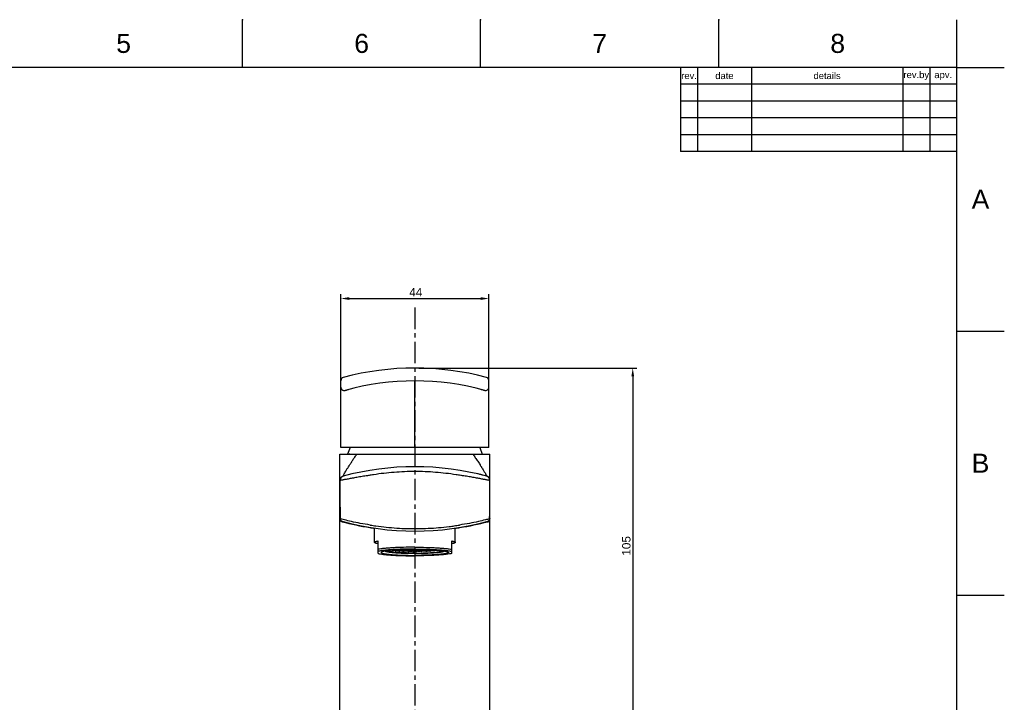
# Model space of a CAD drawing. Header units: millimetres. Extents: x 601 to 1195, y -13 to 407.
# Tile 6 of 6: x 903 to 1195, y 204 to 407. Entities that reach past the tile are written whole.
import ezdxf

# ---------------------------------------------------------------- set-up
doc = ezdxf.new("R2010")
doc.units = ezdxf.units.MM
doc.header["$LTSCALE"] = 0.1
doc.linetypes.add('CENTERX2', pattern=[101.6, 63.5, -12.7, 12.7, -12.7])
for name, color, linetype in [('CENTER', 1, 'CENTERX2'), ('DEF_LAYER_ASSEM_MEMBER', 7, 'Continuous'), ('DIM', 3, 'Continuous'), ('FORM', 7, 'Continuous'), ('TEXT', 2, 'Continuous')]:
    doc.layers.add(name, color=color, linetype=linetype)
doc.styles.get("Standard").update_dxf_attribs({"font": 'arial_0.ttf'})
doc.dimstyles.new('ISO-25', dxfattribs={"dimtxt": 2.5, "dimasz": 2.5, "dimexe": 1.25, "dimexo": 0.625, "dimtad": 1, "dimtxsty": 'Standard', "dimcen": 2.5, "dimadec": 0, "dimazin": 0, "dimtfac": 1, "dimtmove": 0, "dimatfit": 3, "dimfxl": 1, "dimarcsym": 0})

# ---------------------------------------------------------------- blocks, each defined once
blk = doc.blocks.new('*D3')
at = {"layer": 'Defpoints', "color": 0, "transparency": 16777216}
for p in [(1020.42, 303.32), (1042.22, 197.72), (1084.63, 197.72)]:
    blk.add_point(p, dxfattribs=at)
at = {"layer": 'DIM', "color": 0, "lineweight": -2, "transparency": 16777216}
for p, q in [((1021.04, 303.32), (1085.88, 303.32)), ((1084.63, 300.82), (1084.63, 200.22)), ((1042.84, 197.72), (1085.88, 197.72))]:
    blk.add_line(p, q, dxfattribs=at)
at = {"layer": 'DIM', "color": 0, "transparency": 16777216}
for points in [[(1084.22, 300.82), (1085.05, 300.82), (1084.63, 303.32)], [(1084.22, 200.22), (1085.05, 200.22), (1084.63, 197.72)]]:
    blk.add_solid(points, dxfattribs=at)
at = {"layer": 'DIM', "color": 0, "transparency": 16777216, "insert": (1082.73, 250.52), "char_height": 2.5, "attachment_point": 5, "rotation": 90}
blk.add_mtext('105', dxfattribs=at)
blk = doc.blocks.new('*D4')
at = {"layer": 'Defpoints', "color": 0, "transparency": 16777216}
for p in [(1041.92, 323.95), (997.92, 297.15), (1041.92, 297.65)]:
    blk.add_point(p, dxfattribs=at)
at = {"layer": 'DIM', "color": 0, "lineweight": -2, "transparency": 16777216}
for p, q in [((997.92, 297.77), (997.92, 325.2)), ((1041.92, 298.28), (1041.92, 325.2)), ((1000.42, 323.95), (1039.42, 323.95))]:
    blk.add_line(p, q, dxfattribs=at)
at = {"layer": 'DIM', "color": 0, "transparency": 16777216}
for points in [[(1000.42, 324.36), (1000.42, 323.53), (997.92, 323.95)], [(1039.42, 324.36), (1039.42, 323.53), (1041.92, 323.95)]]:
    blk.add_solid(points, dxfattribs=at)
at = {"layer": 'DIM', "color": 0, "transparency": 16777216, "insert": (1020.18, 325.82), "char_height": 2.5, "attachment_point": 5}
blk.add_mtext('44', dxfattribs=at)

msp = doc.modelspace()

# ---------------------------------------------------------------- linework, layer by layer
for p, q in [((968.746, 392.586), (968.746, 406.728)), ((1039.453, 392.586), (1039.453, 406.728)), ((1110.16, 392.586), (1110.16, 406.728)), ((1180.867, 392.586), (1180.867, 406.728)), ((1180.867, 392.586), (615.21, 392.586)), ((1180.867, 0.869), (1180.867, 392.586)), ((1180.867, 392.586), (1195.008, 392.586)), ((1180.867, 314.243), (1195.008, 314.243)), ((1180.867, 235.899), (1195.008, 235.899))]:
    msp.add_line(p, q)
at = {"color": 7, "linetype": 'Continuous'}
for p, q in [((997.918, 279.724), (997.918, 299.561)), ((1019.919, 299.38), (1019.919, 299.478)), ((1019.919, 292.478), (1019.919, 299.38)), ((1041.918, 279.724), (1041.918, 299.561)), ((999.183, 296.683), (999.388, 296.739)), ((999.388, 296.739), (999.596, 296.795)), ((999.596, 296.795), (999.803, 296.85)), ((999.803, 296.85), (1000.009, 296.905)), ((1000.009, 296.905), (1000.217, 296.959)), ((1000.217, 296.959), (1000.416, 297.011)), ((1039.42, 297.011), (1039.635, 296.955)), ((1039.635, 296.955), (1039.85, 296.899)), ((1039.85, 296.899), (1040.062, 296.843)), ((1040.062, 296.843), (1040.27, 296.787)), ((1040.27, 296.787), (1040.483, 296.73)), ((1040.483, 296.73), (1040.654, 296.683)), ((1041.918, 298.093), (1041.918, 298.159)), ((1041.918, 296.958), (1041.918, 297.773)), ((1041.918, 297.651), (1041.918, 297.65)), ((1041.918, 295.646), (1041.918, 296.779)), ((1041.918, 294.349), (1041.918, 294.714)), ((1041.918, 293.955), (1041.918, 294.155)), ((1041.918, 292.568), (1041.918, 293.529)), ((1041.918, 292.345), (1041.918, 292.568)), ((1019.919, 279.724), (1019.919, 292.478)), ((1041.918, 279.724), (997.918, 279.724)), ((1000.657, 279.724), (999.918, 277.724)), ((1039.179, 279.724), (1039.918, 277.724)), ((997.618, 197.724), (997.618, 277.724)), ((997.618, 277.724), (1042.217, 277.724)), ((1019.919, 277.724), (1019.919, 274.024)), ((1042.218, 197.724), (1042.218, 277.724)), ((998.522, 271.198), (998.582, 271.216)), ((998.577, 271.215), (998.582, 271.216)), ((1038.968, 271.794), (1038.667, 271.864)), ((1039.241, 271.729), (1038.968, 271.794)), ((1039.489, 271.669), (1039.241, 271.729)), ((1039.715, 271.613), (1039.489, 271.669)), ((1040.013, 271.539), (1039.715, 271.613)), ((1040.411, 271.438), (1040.013, 271.539)), ((1040.754, 271.35), (1040.411, 271.438)), ((1040.99, 271.288), (1040.754, 271.35)), ((1041.181, 271.236), (1040.99, 271.288)), ((1041.255, 271.216), (1041.181, 271.236)), ((1041.255, 271.216), (1041.255, 271.216)), ((1041.944, 270.759), (1041.745, 270.962)), ((1042.218, 269.961), (1042.218, 269.96)), ((998.265, 257.689), (998.24, 257.695)), ((1041.629, 257.833), (1041.545, 257.81)), ((1041.596, 257.695), (1041.571, 257.689)), ((1041.629, 257.833), (1041.629, 257.833)), ((1042.108, 258.576), (1042.108, 258.607)), ((1031.963, 255.767), (1031.936, 255.764)), ((1037.418, 256.795), (1037.418, 256.806)), ((1011.988, 248.984), (1011.828, 249.088)), ((1013.193, 249.22), (1013.293, 249.205)), ((1013.985, 249.183), (1013.289, 249.183)), ((1013.293, 249.205), (1013.293, 249.228)), ((1013.293, 249.205), (1013.986, 249.205)), ((1014.332, 249.131), (1013.985, 249.183)), ((1013.986, 249.205), (1013.986, 249.277)), ((1013.986, 249.205), (1014.332, 249.257)), ((1014.096, 249.095), (1014.096, 249.166)), ((1014.096, 249.095), (1014.332, 249.131)), ((1014.332, 249.257), (1014.138, 249.287)), ((1014.549, 249.246), (1014.203, 249.194)), ((1014.203, 249.194), (1014.549, 249.142)), ((1014.571, 249.121), (1014.281, 249.079)), ((1014.34, 249.3), (1014.549, 249.268)), ((1014.549, 249.268), (1014.549, 249.312)), ((1014.549, 249.268), (1015.242, 249.268)), ((1014.549, 249.142), (1014.549, 249.246)), ((1015.242, 249.246), (1014.549, 249.246)), ((1014.549, 249.142), (1015.242, 249.142)), ((1015.22, 249.121), (1014.571, 249.121)), ((1015.19, 249.011), (1015.19, 249.121)), ((1015.19, 249.011), (1015.571, 249.067)), ((1015.571, 249.067), (1015.22, 249.121)), ((1015.242, 249.268), (1015.242, 249.346)), ((1015.242, 249.268), (1015.588, 249.32)), ((1015.242, 249.142), (1015.242, 249.246)), ((1015.588, 249.194), (1015.242, 249.246)), ((1015.242, 249.142), (1015.588, 249.194)), ((1015.588, 249.32), (1015.373, 249.353)), ((1015.805, 249.31), (1015.458, 249.257)), ((1015.458, 249.257), (1015.805, 249.205)), ((1015.805, 249.183), (1015.458, 249.131)), ((1015.458, 249.131), (1015.805, 249.079)), ((1015.805, 249.057), (1015.458, 249.005)), ((1015.458, 249.005), (1015.567, 248.988)), ((1015.567, 248.988), (1015.567, 249.021)), ((1015.6, 249.362), (1015.805, 249.331)), ((1015.805, 249.331), (1015.805, 249.37)), ((1015.805, 249.331), (1016.498, 249.331)), ((1015.805, 249.205), (1015.805, 249.31)), ((1016.498, 249.31), (1015.805, 249.31)), ((1015.805, 249.205), (1016.498, 249.205)), ((1015.805, 249.079), (1015.805, 249.183)), ((1016.498, 249.183), (1015.805, 249.183)), ((1015.805, 249.079), (1016.498, 249.079)), ((1016.498, 249.057), (1015.805, 249.057)), ((1016.28, 248.952), (1016.28, 249.057)), ((1016.28, 248.952), (1016.498, 248.952)), ((1016.498, 249.331), (1016.498, 249.396)), ((1016.498, 249.331), (1016.844, 249.384)), ((1016.498, 249.205), (1016.498, 249.31)), ((1016.844, 249.257), (1016.498, 249.31)), ((1016.498, 249.205), (1016.844, 249.257)), ((1016.498, 249.079), (1016.498, 249.183)), ((1016.844, 249.131), (1016.498, 249.183)), ((1016.498, 249.079), (1016.844, 249.131)), ((1016.498, 248.952), (1016.498, 249.057)), ((1016.844, 249.005), (1016.498, 249.057)), ((1016.498, 248.952), (1016.844, 249.005)), ((1017.058, 248.992), (1016.69, 248.935)), ((1017.06, 249.373), (1016.714, 249.32)), ((1016.714, 249.32), (1017.06, 249.268)), ((1017.06, 249.246), (1016.714, 249.194)), ((1016.714, 249.194), (1017.06, 249.142)), ((1017.06, 249.12), (1016.714, 249.068)), ((1016.714, 249.068), (1017.06, 249.015)), ((1016.844, 249.384), (1016.723, 249.402)), ((1016.969, 249.408), (1017.06, 249.395)), ((1017.763, 248.992), (1017.058, 248.992)), ((1017.06, 249.395), (1017.06, 249.411)), ((1017.06, 249.395), (1017.753, 249.395)), ((1017.06, 249.268), (1017.06, 249.373)), ((1017.753, 249.373), (1017.06, 249.373)), ((1017.06, 249.268), (1017.753, 249.268)), ((1017.06, 249.142), (1017.06, 249.246)), ((1017.753, 249.246), (1017.06, 249.246)), ((1017.06, 249.142), (1017.753, 249.142)), ((1017.06, 249.015), (1017.06, 249.12)), ((1017.753, 249.12), (1017.06, 249.12)), ((1017.06, 249.015), (1017.753, 249.015)), ((1017.753, 249.395), (1017.995, 249.431)), ((1017.753, 249.395), (1017.753, 249.427)), ((1017.753, 249.268), (1017.753, 249.373)), ((1018.1, 249.32), (1017.753, 249.373)), ((1017.753, 249.268), (1018.1, 249.32)), ((1017.753, 249.142), (1017.753, 249.246)), ((1018.1, 249.194), (1017.753, 249.246)), ((1017.753, 249.142), (1018.1, 249.194)), ((1017.753, 249.015), (1017.753, 249.12)), ((1018.1, 249.068), (1017.753, 249.12)), ((1017.753, 249.015), (1018.1, 249.068)), ((1018.106, 248.944), (1017.763, 248.992)), ((1017.824, 248.9), (1017.824, 248.983)), ((1017.824, 248.9), (1018.106, 248.944)), ((1018.316, 249.436), (1017.97, 249.384)), ((1017.97, 249.384), (1018.316, 249.331)), ((1018.316, 249.31), (1017.97, 249.257)), ((1017.97, 249.257), (1018.316, 249.205)), ((1018.316, 249.183), (1017.97, 249.131)), ((1017.97, 249.131), (1018.316, 249.079)), ((1018.315, 249.057), (1017.97, 249.005)), ((1017.97, 249.005), (1018.317, 248.952)), ((1018.315, 248.93), (1018.078, 248.895)), ((1019.008, 249.057), (1018.315, 249.057)), ((1019.008, 248.93), (1018.315, 248.93)), ((1018.316, 249.331), (1018.316, 249.436)), ((1018.316, 249.331), (1019.009, 249.331)), ((1018.316, 249.205), (1018.316, 249.31)), ((1019.009, 249.31), (1018.316, 249.31)), ((1018.316, 249.205), (1019.009, 249.205)), ((1018.316, 249.079), (1018.316, 249.183)), ((1019.009, 249.183), (1018.316, 249.183)), ((1018.316, 249.079), (1019.009, 249.079)), ((1018.317, 248.952), (1018.317, 249.057)), ((1018.317, 248.952), (1019.01, 248.952)), ((1019.009, 249.436), (1018.32, 249.436)), ((1019.355, 249.004), (1019.008, 249.057)), ((1019.355, 248.878), (1019.008, 248.93)), ((1019.009, 249.331), (1019.009, 249.436)), ((1019.355, 249.384), (1019.009, 249.436)), ((1019.009, 249.331), (1019.355, 249.384)), ((1019.009, 249.205), (1019.009, 249.31)), ((1019.356, 249.257), (1019.009, 249.31)), ((1019.009, 249.205), (1019.356, 249.257)), ((1019.009, 249.079), (1019.009, 249.183)), ((1019.356, 249.131), (1019.009, 249.183)), ((1019.009, 249.079), (1019.356, 249.131)), ((1019.01, 248.952), (1019.01, 249.057)), ((1019.01, 248.952), (1019.355, 249.004)), ((1019.572, 249.373), (1019.226, 249.32)), ((1019.226, 249.32), (1019.572, 249.268)), ((1019.572, 249.246), (1019.226, 249.194)), ((1019.226, 249.194), (1019.572, 249.142)), ((1019.572, 249.12), (1019.226, 249.068)), ((1019.226, 249.068), (1019.572, 249.015)), ((1019.572, 248.994), (1019.226, 248.941)), ((1019.226, 248.941), (1019.572, 248.889)), ((1019.237, 249.445), (1019.572, 249.395)), ((1019.572, 249.395), (1019.572, 249.447)), ((1019.572, 249.395), (1020.265, 249.395)), ((1019.572, 249.268), (1019.572, 249.373)), ((1020.265, 249.373), (1019.572, 249.373)), ((1019.572, 249.268), (1020.265, 249.268)), ((1019.572, 249.142), (1019.572, 249.246)), ((1020.265, 249.246), (1019.572, 249.246)), ((1019.572, 249.142), (1020.265, 249.142)), ((1019.572, 249.015), (1019.572, 249.12)), ((1020.265, 249.12), (1019.572, 249.12)), ((1019.572, 249.015), (1020.265, 249.015)), ((1019.572, 248.889), (1019.572, 248.994)), ((1020.265, 248.994), (1019.572, 248.994)), ((1019.572, 248.889), (1020.265, 248.889)), ((1020.265, 249.395), (1020.265, 249.447)), ((1020.265, 249.395), (1020.6, 249.445)), ((1020.265, 249.268), (1020.265, 249.373)), ((1020.611, 249.32), (1020.265, 249.373)), ((1020.265, 249.268), (1020.611, 249.32)), ((1020.265, 249.142), (1020.265, 249.246)), ((1020.611, 249.194), (1020.265, 249.246)), ((1020.265, 249.142), (1020.611, 249.194)), ((1020.265, 249.015), (1020.265, 249.12)), ((1020.611, 249.068), (1020.265, 249.12)), ((1020.265, 249.015), (1020.611, 249.068)), ((1020.265, 248.889), (1020.265, 248.994)), ((1020.611, 248.941), (1020.265, 248.994)), ((1020.265, 248.889), (1020.611, 248.941)), ((1020.828, 249.436), (1020.481, 249.384)), ((1020.481, 249.384), (1020.828, 249.331)), ((1020.828, 249.31), (1020.481, 249.257)), ((1020.481, 249.257), (1020.828, 249.205)), ((1020.828, 249.183), (1020.481, 249.131)), ((1020.481, 249.131), (1020.828, 249.079)), ((1020.829, 249.057), (1020.481, 249.004)), ((1020.481, 249.004), (1020.827, 248.952)), ((1020.829, 248.93), (1020.482, 248.878)), ((1020.827, 248.952), (1020.827, 249.057)), ((1020.827, 248.952), (1021.52, 248.952)), ((1020.828, 249.331), (1020.828, 249.436)), ((1021.516, 249.436), (1020.828, 249.436)), ((1020.828, 249.331), (1021.52, 249.331)), ((1020.828, 249.205), (1020.828, 249.31)), ((1021.52, 249.31), (1020.828, 249.31)), ((1020.828, 249.205), (1021.52, 249.205)), ((1020.828, 249.079), (1020.828, 249.183)), ((1021.52, 249.183), (1020.828, 249.183)), ((1020.828, 249.079), (1021.52, 249.079)), ((1021.521, 249.057), (1020.829, 249.057)), ((1021.521, 248.93), (1020.829, 248.93)), ((1021.52, 249.331), (1021.52, 249.436)), ((1021.867, 249.384), (1021.52, 249.436)), ((1021.52, 249.331), (1021.867, 249.384)), ((1021.52, 249.205), (1021.52, 249.31)), ((1021.867, 249.257), (1021.52, 249.31)), ((1021.52, 249.205), (1021.867, 249.257)), ((1021.52, 249.079), (1021.52, 249.183)), ((1021.867, 249.131), (1021.52, 249.183)), ((1021.52, 249.079), (1021.867, 249.131)), ((1021.52, 248.952), (1021.52, 249.057)), ((1021.52, 248.952), (1021.867, 249.005)), ((1021.867, 249.005), (1021.521, 249.057)), ((1021.758, 248.895), (1021.521, 248.93)), ((1022.074, 248.992), (1021.731, 248.944)), ((1021.731, 248.944), (1022.012, 248.9)), ((1022.083, 249.373), (1021.737, 249.32)), ((1021.737, 249.32), (1022.083, 249.268)), ((1022.083, 249.246), (1021.737, 249.194)), ((1021.737, 249.194), (1022.083, 249.142)), ((1022.083, 249.12), (1021.737, 249.068)), ((1021.737, 249.068), (1022.083, 249.015)), ((1021.842, 249.431), (1022.083, 249.395)), ((1022.012, 248.9), (1022.012, 248.983)), ((1022.779, 248.992), (1022.074, 248.992)), ((1022.083, 249.395), (1022.083, 249.427)), ((1022.083, 249.395), (1022.776, 249.395)), ((1022.083, 249.268), (1022.083, 249.373)), ((1022.776, 249.373), (1022.083, 249.373)), ((1022.083, 249.268), (1022.776, 249.268)), ((1022.083, 249.142), (1022.083, 249.246)), ((1022.776, 249.246), (1022.083, 249.246)), ((1022.083, 249.142), (1022.776, 249.142)), ((1022.083, 249.015), (1022.083, 249.12)), ((1022.776, 249.12), (1022.083, 249.12)), ((1022.083, 249.015), (1022.776, 249.015)), ((1022.776, 249.395), (1022.776, 249.411)), ((1022.776, 249.395), (1022.867, 249.408)), ((1022.776, 249.268), (1022.776, 249.373)), ((1023.123, 249.32), (1022.776, 249.373)), ((1022.776, 249.268), (1023.123, 249.32)), ((1022.776, 249.142), (1022.776, 249.246)), ((1023.123, 249.194), (1022.776, 249.246)), ((1022.776, 249.142), (1023.123, 249.194)), ((1022.776, 249.015), (1022.776, 249.12)), ((1023.123, 249.068), (1022.776, 249.12)), ((1022.776, 249.015), (1023.123, 249.068)), ((1023.147, 248.935), (1022.779, 248.992)), ((1023.114, 249.402), (1022.993, 249.384)), ((1022.993, 249.384), (1023.339, 249.331)), ((1023.339, 249.31), (1022.993, 249.257)), ((1022.993, 249.257), (1023.339, 249.205)), ((1023.339, 249.183), (1022.993, 249.131)), ((1022.993, 249.131), (1023.339, 249.079)), ((1023.339, 249.057), (1022.993, 249.005)), ((1022.993, 249.005), (1023.339, 248.952)), ((1023.339, 249.331), (1023.339, 249.396)), ((1023.339, 249.331), (1024.032, 249.331)), ((1023.339, 249.205), (1023.339, 249.31)), ((1024.032, 249.31), (1023.339, 249.31)), ((1023.339, 249.205), (1024.032, 249.205)), ((1023.339, 249.079), (1023.339, 249.183)), ((1024.032, 249.183), (1023.339, 249.183)), ((1023.339, 249.079), (1024.032, 249.079)), ((1023.339, 248.952), (1023.339, 249.057)), ((1024.032, 249.057), (1023.339, 249.057)), ((1023.339, 248.952), (1023.556, 248.952)), ((1023.556, 248.952), (1023.556, 249.057)), ((1024.032, 249.331), (1024.032, 249.37)), ((1024.032, 249.331), (1024.237, 249.362)), ((1024.032, 249.205), (1024.032, 249.31)), ((1024.378, 249.257), (1024.032, 249.31)), ((1024.032, 249.205), (1024.378, 249.257)), ((1024.032, 249.079), (1024.032, 249.183)), ((1024.378, 249.131), (1024.032, 249.183)), ((1024.032, 249.079), (1024.378, 249.131)), ((1024.378, 249.005), (1024.032, 249.057)), ((1024.464, 249.353), (1024.248, 249.32)), ((1024.248, 249.32), (1024.595, 249.268)), ((1024.595, 249.246), (1024.248, 249.194)), ((1024.248, 249.194), (1024.595, 249.142)), ((1024.617, 249.121), (1024.266, 249.067)), ((1024.266, 249.067), (1024.647, 249.011)), ((1024.27, 248.988), (1024.27, 249.021)), ((1024.27, 248.988), (1024.378, 249.005)), ((1024.595, 249.268), (1024.595, 249.346)), ((1024.595, 249.268), (1025.288, 249.268)), ((1024.595, 249.142), (1024.595, 249.246)), ((1025.288, 249.246), (1024.595, 249.246)), ((1024.595, 249.142), (1025.288, 249.142)), ((1025.266, 249.121), (1024.617, 249.121)), ((1024.647, 249.011), (1024.647, 249.121)), ((1025.556, 249.079), (1025.266, 249.121)), ((1025.288, 249.268), (1025.288, 249.312)), ((1025.288, 249.268), (1025.497, 249.3)), ((1025.288, 249.142), (1025.288, 249.246)), ((1025.634, 249.194), (1025.288, 249.246)), ((1025.288, 249.142), (1025.634, 249.194)), ((1025.699, 249.287), (1025.504, 249.257)), ((1025.504, 249.257), (1025.851, 249.205)), ((1025.852, 249.183), (1025.505, 249.131)), ((1025.505, 249.131), (1025.741, 249.095)), ((1025.741, 249.095), (1025.741, 249.166)), ((1025.851, 249.205), (1025.851, 249.277)), ((1025.851, 249.205), (1026.543, 249.205)), ((1026.548, 249.183), (1025.852, 249.183)), ((1026.543, 249.205), (1026.543, 249.228)), ((1026.543, 249.205), (1026.644, 249.22)), ((1027.849, 248.984), (1028.008, 249.088))]:
    msp.add_line(p, q, dxfattribs=at)
for points in [[(997.918, 297.647), (997.923, 297.552), (997.937, 297.457), (997.959, 297.366)], [(997.959, 297.366), (997.988, 297.28), (998.025, 297.198), (998.067, 297.123), (998.114, 297.053), (998.165, 296.99)], [(998.165, 296.99), (998.219, 296.933), (998.275, 296.882), (998.332, 296.837), (998.389, 296.799), (998.444, 296.767)], [(998.444, 296.767), (998.497, 296.74), (998.542, 296.721), (998.568, 296.711), (998.575, 296.708)], [(1041.918, 295.051), (1041.918, 295.209), (1041.918, 295.36), (1041.918, 295.646)], [(1041.745, 270.962), (1041.511, 271.116), (1041.255, 271.216)]]:
    msp.add_lwpolyline(points, dxfattribs=at)
for centre, radius, start, end in [((1019.918, 221.158), 82.167, 75.00547, 104.99453), ((998.918, 299.561), 1, 104.99453, 180), ((1019.918, 221.158), 78.32, 74.64795, 105.35205), ((1040.918, 299.561), 1, 0, 75.00547), ((998.918, 297.647), 1, 179.99999, 285.35195), ((1040.918, 297.647), 1, 254.64789, 0.00001), ((1000.576, 273.576), 4.127, 90.11467, 91.59966), ((839.433, 385.75), 195.732, 326.3669, 326.50233), ((1019.918, 191.558), 82.467, 75.00547, 104.99453), ((998.918, 269.961), 1.3, 104.99445, 180.00974), ((1636.668, 270.448), 639.05, 180.043678, 181.064531), ((998.958, 269.894), 1.376, 123.01594, 123.90596), ((1002.524, 269.389), 4.353, 151.55258, 153.57909), ((1040.918, 269.961), 1.3, 0, 75.01051), ((398.562, 270.494), 643.657, 358.941751, 359.952438), ((998.474, 258.519), 0.856, 180.36438, 190.61107), ((998.502, 258.524), 0.884, 190.58723, 198.7667), ((998.455, 258.467), 0.801, 248.19763, 254.39697), ((1019.918, 337.393), 82.469, 254.73074, 285.26926), ((1019.722, 340.012), 85.073, 255.39167, 261.09224), ((1020.115, 340.012), 85.073, 278.90865, 284.60829), ((1041.377, 258.478), 0.812, 285.64436, 291.79824), ((1041.333, 258.526), 0.886, 341.40952, 349.15354), ((1019.839, 340.72), 85.791, 261.088, 261.8351), ((1019.999, 337.917), 82.293, 260.68103, 261.84402), ((1019.984, 340.812), 85.884, 278.01722, 278.16504), ((1019.998, 340.72), 85.791, 278.16493, 278.91289), ((1015.218, 264.151), 15.092, 261.85981, 262.65375), ((1017.024, 280.776), 31.816, 264.71984, 265.05398), ((1018.496, 300.875), 51.969, 266.35168, 266.76846), ((1019.309, 317.111), 68.226, 267.45551, 267.79936), ((1019.804, 332.695), 83.818, 268.64646, 268.8202), ((1019.918, 340.44), 91.564, 269.64779, 270.00022), ((1019.919, 340.44), 91.564, 269.99978, 270.35221), ((1020.04, 332.35), 83.473, 271.17944, 271.3539), ((1020.565, 316.207), 67.322, 272.19834, 272.5468), ((1021.401, 299.871), 50.963, 273.22743, 273.65244), ((1022.86, 280.251), 31.288, 274.9432, 275.28297), ((1024.691, 263.617), 14.553, 277.33155, 278.1549)]:
    msp.add_arc(centre, radius, start, end, dxfattribs=at)
for points, knots in [([(998.697, 271.463), (998.863, 271.774), (999.161, 272.309), (999.621, 273.099), (1000.099, 273.851), (1000.639, 274.665), (1001.18, 275.546), (1001.747, 276.457), (1002.168, 277.052), (1002.4, 277.339)], [0, 0, 0, 0, 0.1522203, 0.2643821, 0.394564, 0.5367735, 0.6860152, 0.8407584, 1, 1, 1, 1]), ([(1000.461, 277.702), (1000.415, 277.7), (1000.234, 277.692), (1000.054, 277.672), (999.92, 277.648)], [0, 0, 0, 0, 0.2526196, 1, 1, 1, 1]), ([(1037.495, 277.259), (1037.616, 277.074), (1037.86, 276.707), (1038.243, 276.173), (1038.622, 275.649), (1038.963, 275.117), (1039.222, 274.673), (1039.423, 274.325), (1039.581, 274.076), (1039.745, 273.837), (1039.946, 273.527), (1040.174, 273.153), (1040.427, 272.732), (1040.647, 272.35), (1040.836, 272.017), (1040.991, 271.737), (1041.11, 271.519), (1041.186, 271.371), (1041.229, 271.291), (1041.246, 271.248), (1041.256, 271.233), (1041.257, 271.216), (1041.255, 271.216)], [0, 0, 0, 0, 0.0930159, 0.1854628, 0.2766683, 0.365508, 0.4512867, 0.4930742, 0.5344883, 0.5753705, 0.6150723, 0.6903905, 0.7597177, 0.8218828, 0.8758858, 0.9209117, 0.9562407, 0.9812469, 0.9898346, 0.9957765, 0.999085, 1, 1, 1, 1]), ([(1032.166, 271.643), (1030.138, 271.957), (1026.058, 272.431), (1019.902, 272.667), (1013.747, 272.428), (1009.666, 271.955), (1007.639, 271.637)], [0, 0, 0, 0, 0.2499982, 0.4999985, 0.7499999, 1, 1, 1, 1]), ([(1005.867, 271.364), (1005.323, 271.284), (1004.265, 271.118), (1002.737, 270.862), (1001.539, 270.646), (1000.658, 270.483), (1000.068, 270.374), (999.534, 270.273), (999.06, 270.184), (998.65, 270.107), (998.306, 270.045), (998.061, 270.004), (997.901, 269.979), (997.808, 269.966), (997.733, 269.958), (997.677, 269.953), (997.643, 269.954), (997.622, 269.957), (997.619, 269.961)], [0, 0, 0, 0, 0.1970051, 0.383937, 0.5551951, 0.6331906, 0.7051161, 0.7701923, 0.8279003, 0.8778768, 0.919782, 0.9532701, 0.9667483, 0.9779906, 0.9869539, 0.9936009, 0.9979153, 1, 1, 1, 1]), ([(997.619, 269.96), (997.619, 270.105), (997.667, 270.397), (997.883, 270.783), (998.203, 271.065), (998.455, 271.182), (998.582, 271.216)], [0, 0, 0, 0, 0.2554843, 0.5149071, 0.7667988, 1, 1, 1, 1]), ([(998.209, 271.048), (998.233, 271.064), (998.33, 271.123), (998.435, 271.17), (998.516, 271.197)], [0, 0, 0, 0, 0.2556418, 1, 1, 1, 1]), ([(998.582, 271.216), (998.58, 271.216), (998.58, 271.231), (998.589, 271.245), (998.604, 271.283), (998.618, 271.31), (998.626, 271.326)], [0, 0, 0, 0, 0.0495847, 0.224819, 0.5417134, 1, 1, 1, 1]), ([(1007.639, 271.637), (1007.196, 271.567), (1006.606, 271.474), (1006.015, 271.386), (1005.868, 271.364)], [0, 0, 0, 0, 0.7506181, 1, 1, 1, 1]), ([(1034.019, 271.356), (1033.865, 271.379), (1033.247, 271.472), (1032.629, 271.57), (1032.166, 271.643)], [0, 0, 0, 0, 0.2493254, 1, 1, 1, 1]), ([(1042.218, 269.96), (1042.214, 269.956), (1042.194, 269.954), (1042.16, 269.953), (1042.104, 269.958), (1042.031, 269.966), (1041.938, 269.979), (1041.779, 270.003), (1041.536, 270.044), (1041.194, 270.106), (1040.787, 270.182), (1040.316, 270.271), (1039.786, 270.37), (1039.2, 270.479), (1038.325, 270.641), (1037.133, 270.855), (1035.614, 271.111), (1034.56, 271.276), (1034.019, 271.356)], [0, 0, 0, 0, 0.0020665, 0.0063765, 0.013017, 0.0219705, 0.0332008, 0.0466646, 0.0801098, 0.1219406, 0.1718456, 0.2295338, 0.2945619, 0.3663717, 0.4443191, 0.6156206, 0.8027713, 1, 1, 1, 1]), ([(1042.218, 269.96), (1042.218, 270.104), (1042.169, 270.397), (1041.954, 270.782), (1041.634, 271.065), (1041.382, 271.182), (1041.255, 271.216)], [0, 0, 0, 0, 0.2554423, 0.5148625, 0.7667665, 1, 1, 1, 1]), ([(997.728, 258.576), (997.712, 258.578), (997.685, 258.582), (997.65, 258.589), (997.63, 258.595), (997.618, 258.602), (997.618, 258.605)], [0, 0, 0, 0, 0.418635, 0.7222267, 0.9123467, 1, 1, 1, 1]), ([(998.292, 257.81), (998.132, 257.854), (997.832, 258.06), (997.727, 258.407), (997.728, 258.576)], [0, 0, 0, 0, 0.4946262, 1, 1, 1, 1]), ([(1006.674, 256.71), (1005.679, 256.858), (1003.796, 257.175), (1001.232, 257.69), (999.418, 258.118), (998.317, 258.407), (997.9, 258.524), (997.729, 258.576)], [0, 0, 0, 0, 0.3300587, 0.6263029, 0.8578786, 0.9415366, 1, 1, 1, 1]), ([(1042.108, 258.576), (1041.693, 258.451), (1040.591, 258.16), (1038.604, 257.689), (1036.041, 257.175), (1034.159, 256.858), (1033.165, 256.711)], [0, 0, 0, 0, 0.1421831, 0.373785, 0.6700241, 1, 1, 1, 1]), ([(1041.545, 257.81), (1041.703, 257.854), (1042.004, 258.058), (1042.108, 258.405), (1042.108, 258.576)], [0, 0, 0, 0, 0.4891768, 1, 1, 1, 1]), ([(1041.63, 257.819), (1041.63, 257.821), (1041.63, 257.825), (1041.632, 257.834), (1041.63, 257.833)], [0, 0, 0, 0, 0.457718, 1, 1, 1, 1]), ([(1042.218, 258.605), (1042.218, 258.602), (1042.207, 258.595), (1042.187, 258.589), (1042.152, 258.582), (1042.124, 258.578), (1042.108, 258.576)], [0, 0, 0, 0, 0.087604, 0.2777107, 0.5813151, 1, 1, 1, 1]), ([(1008.325, 256.457), (1010.382, 256.167), (1014.519, 255.739), (1019.716, 255.595), (1023.871, 255.715), (1026.981, 255.924), (1029.565, 256.194), (1031.625, 256.469), (1032.652, 256.623), (1033.164, 256.711)], [0, 0, 0, 0, 0.2499774, 0.4999556, 0.6249667, 0.7499782, 0.8749876, 0.9374942, 1, 1, 1, 1]), ([(1011.099, 248.983), (1011.172, 248.948), (1011.336, 248.888), (1011.608, 248.816), (1011.926, 248.752), (1012.452, 248.666), (1013.238, 248.573), (1014.32, 248.481), (1015.567, 248.407), (1016.943, 248.352), (1018.408, 248.318), (1019.41, 248.311), (1019.918, 248.311)], [0, 0, 0, 0, 0.0276345, 0.0587711, 0.0951318, 0.1372686, 0.2389964, 0.3624781, 0.5045917, 0.6613263, 0.8281016, 1, 1, 1, 1]), ([(1011.205, 249.005), (1011.219, 248.992), (1011.255, 248.966), (1011.32, 248.932), (1011.404, 248.898), (1011.55, 248.85), (1011.778, 248.793), (1012.104, 248.73), (1012.496, 248.669), (1012.952, 248.612), (1013.467, 248.558), (1014.259, 248.49), (1015.361, 248.419), (1016.791, 248.358), (1018.328, 248.321), (1019.382, 248.313), (1019.918, 248.313)], [0, 0, 0, 0, 0.0066074, 0.0149805, 0.0252335, 0.0374143, 0.0675942, 0.1054589, 0.1507752, 0.2032059, 0.2623373, 0.3276878, 0.4748218, 0.6396938, 0.816742, 1, 1, 1, 1]), ([(1011.918, 249.075), (1011.918, 249.082), (1011.92, 249.091), (1011.923, 249.099), (1011.924, 249.101)], [0, 0, 0, 0, 0.7402284, 1, 1, 1, 1]), ([(1011.988, 248.984), (1011.977, 248.991), (1011.955, 249.007), (1011.927, 249.036), (1011.918, 249.063), (1011.918, 249.075)], [0, 0, 0, 0, 0.3191263, 0.6987778, 1, 1, 1, 1]), ([(1019.918, 248.378), (1019.441, 248.378), (1018.502, 248.385), (1017.132, 248.418), (1015.851, 248.47), (1014.701, 248.542), (1013.843, 248.618), (1013.25, 248.688), (1012.883, 248.741), (1012.573, 248.797), (1012.322, 248.854), (1012.151, 248.905), (1012.047, 248.95), (1012.005, 248.972), (1011.988, 248.984)], [0, 0, 0, 0, 0.1793519, 0.352948, 0.5152563, 0.6610881, 0.7858244, 0.839035, 0.8855847, 0.9251366, 0.9574381, 0.9823577, 0.992067, 1, 1, 1, 1]), ([(1019.918, 248.313), (1020.455, 248.313), (1021.509, 248.321), (1023.046, 248.358), (1024.476, 248.419), (1025.578, 248.49), (1026.37, 248.558), (1026.885, 248.612), (1027.34, 248.669), (1027.733, 248.73), (1028.058, 248.793), (1028.286, 248.85), (1028.433, 248.898), (1028.516, 248.932), (1028.582, 248.966), (1028.618, 248.992), (1028.632, 249.005)], [0, 0, 0, 0, 0.183258, 0.3603062, 0.5251782, 0.6723122, 0.7376627, 0.7967941, 0.8492248, 0.8945411, 0.9324058, 0.9625857, 0.9747665, 0.9850195, 0.9933926, 1, 1, 1, 1]), ([(1019.918, 248.378), (1020.396, 248.378), (1021.335, 248.385), (1022.705, 248.418), (1023.986, 248.47), (1025.135, 248.542), (1025.994, 248.618), (1026.587, 248.688), (1026.954, 248.741), (1027.264, 248.797), (1027.515, 248.854), (1027.686, 248.905), (1027.79, 248.95), (1027.832, 248.972), (1027.849, 248.984)], [0, 0, 0, 0, 0.1793519, 0.352948, 0.5152563, 0.6610881, 0.7858244, 0.839035, 0.8855847, 0.9251366, 0.9574381, 0.9823577, 0.992067, 1, 1, 1, 1]), ([(1027.849, 248.984), (1027.86, 248.991), (1027.882, 249.007), (1027.91, 249.036), (1027.918, 249.063), (1027.918, 249.075)], [0, 0, 0, 0, 0.3191263, 0.6987778, 1, 1, 1, 1]), ([(1027.918, 249.075), (1027.918, 249.082), (1027.917, 249.091), (1027.914, 249.099), (1027.913, 249.101)], [0, 0, 0, 0, 0.7402284, 1, 1, 1, 1])]:
    msp.add_open_spline(points, degree=3, knots=knots, dxfattribs=at)
for points in [[(1037.187, 277.724), (1037.29, 277.569), (1037.393, 277.414), (1037.495, 277.259)], [(997.798, 257.992), (997.74, 258.066), (997.695, 258.151), (997.665, 258.239)], [(998.001, 257.806), (997.924, 257.856), (997.854, 257.92), (997.798, 257.992)], [(998.158, 257.724), (998.103, 257.745), (998.05, 257.773), (998.001, 257.806)], [(1041.679, 257.724), (1041.735, 257.746), (1041.788, 257.774), (1041.838, 257.807)], [(1041.838, 257.807), (1041.915, 257.858), (1041.985, 257.922), (1042.042, 257.996)], [(1042.042, 257.996), (1042.099, 258.07), (1042.143, 258.155), (1042.173, 258.243)], [(1042.203, 258.359), (1042.213, 258.41), (1042.218, 258.462), (1042.218, 258.514)]]:
    msp.add_open_spline(points, degree=3, dxfattribs=at)
for p in [(968.746, 406.728), (1039.453, 406.728), (1110.16, 406.728), (1180.867, 314.243), (1180.867, 235.899)]:
    msp.add_point(p)
at = {"layer": 'CENTER'}
msp.add_line((1019.919, 321.256), (1019.919, 143.491), dxfattribs=at)
at = {"layer": 'DEF_LAYER_ASSEM_MEMBER', "color": 7, "linetype": 'Continuous'}
for p, q in [((1007.918, 251.566), (1007.918, 255.865)), ((1031.918, 251.566), (1031.918, 255.865)), ((1008.968, 248.271), (1008.968, 251.993)), ((1030.868, 248.271), (1030.868, 251.993)), ((1011.915, 249.1), (1011.897, 249.098)), ((1027.922, 249.1), (1027.94, 249.098))]:
    msp.add_line(p, q, dxfattribs=at)
for points, knots in [([(1007.918, 251.566), (1007.918, 251.585), (1007.929, 251.616), (1007.956, 251.65), (1007.999, 251.69), (1008.075, 251.737), (1008.192, 251.79), (1008.341, 251.843), (1008.602, 251.918), (1008.816, 251.964), (1008.968, 251.993)], [0, 0, 0, 0, 0.0490798, 0.0784878, 0.1126062, 0.197369, 0.3064854, 0.4411058, 0.6016394, 1, 1, 1, 1]), ([(1008.968, 251.138), (1008.816, 251.167), (1008.602, 251.214), (1008.341, 251.289), (1008.192, 251.341), (1008.075, 251.394), (1007.999, 251.442), (1007.956, 251.481), (1007.929, 251.516), (1007.918, 251.546), (1007.918, 251.566)], [0, 0, 0, 0, 0.3983606, 0.5588942, 0.6935146, 0.802631, 0.8873938, 0.9215122, 0.9509202, 1, 1, 1, 1]), ([(1030.868, 251.993), (1031.021, 251.964), (1031.235, 251.918), (1031.495, 251.843), (1031.644, 251.79), (1031.761, 251.737), (1031.838, 251.69), (1031.88, 251.65), (1031.908, 251.616), (1031.918, 251.585), (1031.918, 251.566)], [0, 0, 0, 0, 0.3983606, 0.5588942, 0.6935146, 0.802631, 0.8873938, 0.9215122, 0.9509202, 1, 1, 1, 1]), ([(1031.918, 251.566), (1031.918, 251.546), (1031.908, 251.516), (1031.88, 251.481), (1031.838, 251.442), (1031.761, 251.394), (1031.644, 251.341), (1031.495, 251.289), (1031.235, 251.214), (1031.021, 251.167), (1030.868, 251.138)], [0, 0, 0, 0, 0.0490798, 0.0784878, 0.1126062, 0.197369, 0.3064854, 0.4411058, 0.6016394, 1, 1, 1, 1]), ([(1019.918, 250.121), (1018.785, 250.121), (1017.113, 250.101), (1014.939, 250.031), (1013.44, 249.96), (1012.074, 249.871), (1010.869, 249.767), (1009.851, 249.651), (1009.239, 249.556), (1008.968, 249.503)], [0, 0, 0, 0, 0.3098059, 0.4567709, 0.5944136, 0.7199248, 0.8307663, 0.9247358, 1, 1, 1, 1]), ([(1019.918, 249.579), (1018.73, 249.579), (1016.985, 249.556), (1014.726, 249.476), (1013.197, 249.395), (1011.834, 249.296), (1010.671, 249.179), (1009.841, 249.066), (1009.299, 248.964), (1009.071, 248.911), (1008.968, 248.883)], [0, 0, 0, 0, 0.32433, 0.4765146, 0.6170029, 0.7423662, 0.8495719, 0.9360819, 0.9709613, 1, 1, 1, 1]), ([(1011.897, 249.098), (1011.746, 249.08), (1011.463, 249.044), (1011.066, 248.984), (1010.726, 248.922), (1010.444, 248.859), (1010.247, 248.801), (1010.122, 248.753), (1010.05, 248.719), (1009.993, 248.685), (1009.951, 248.651), (1009.925, 248.615), (1009.918, 248.589), (1009.918, 248.577)], [0, 0, 0, 0, 0.2174606, 0.4094769, 0.574971, 0.7131147, 0.8234367, 0.8681878, 0.9061149, 0.9374619, 0.9627291, 0.9829179, 1, 1, 1, 1]), ([(1019.918, 249.449), (1019.152, 249.449), (1017.66, 249.434), (1015.522, 249.368), (1013.87, 249.277), (1012.694, 249.182), (1012.163, 249.128), (1011.915, 249.1)], [0, 0, 0, 0, 0.2868629, 0.5584784, 0.800439, 0.906231, 1, 1, 1, 1]), ([(1019.918, 250.121), (1021.052, 250.121), (1022.724, 250.101), (1024.898, 250.031), (1026.397, 249.96), (1027.763, 249.871), (1028.967, 249.767), (1029.986, 249.651), (1030.598, 249.556), (1030.868, 249.503)], [0, 0, 0, 0, 0.3098059, 0.4567709, 0.5944136, 0.7199248, 0.8307663, 0.9247358, 1, 1, 1, 1]), ([(1019.918, 249.579), (1021.106, 249.579), (1022.852, 249.556), (1025.111, 249.476), (1026.64, 249.395), (1028.003, 249.296), (1029.166, 249.179), (1029.996, 249.066), (1030.538, 248.964), (1030.766, 248.911), (1030.868, 248.883)], [0, 0, 0, 0, 0.32433, 0.4765146, 0.6170029, 0.7423662, 0.8495719, 0.9360819, 0.9709613, 1, 1, 1, 1]), ([(1019.918, 249.449), (1020.685, 249.449), (1022.177, 249.434), (1024.315, 249.368), (1025.967, 249.277), (1027.143, 249.182), (1027.673, 249.128), (1027.922, 249.1)], [0, 0, 0, 0, 0.2868629, 0.5584784, 0.800439, 0.906231, 1, 1, 1, 1]), ([(1027.94, 249.098), (1028.09, 249.08), (1028.374, 249.044), (1028.771, 248.984), (1029.111, 248.922), (1029.393, 248.859), (1029.589, 248.801), (1029.715, 248.753), (1029.787, 248.719), (1029.844, 248.685), (1029.885, 248.651), (1029.912, 248.615), (1029.918, 248.589), (1029.918, 248.577)], [0, 0, 0, 0, 0.2174606, 0.4094769, 0.574971, 0.7131147, 0.8234367, 0.8681878, 0.9061149, 0.9374619, 0.9627291, 0.9829179, 1, 1, 1, 1]), ([(1008.968, 248.271), (1009.071, 248.243), (1009.299, 248.19), (1009.841, 248.088), (1010.671, 247.975), (1011.834, 247.859), (1013.197, 247.759), (1014.726, 247.678), (1016.985, 247.598), (1018.73, 247.575), (1019.918, 247.575)], [0, 0, 0, 0, 0.0290387, 0.0639181, 0.1504281, 0.2576338, 0.3829971, 0.5234854, 0.67567, 1, 1, 1, 1]), ([(1009.918, 248.577), (1009.918, 248.562), (1009.929, 248.529), (1009.97, 248.486), (1010.032, 248.444), (1010.116, 248.403), (1010.225, 248.362), (1010.356, 248.321), (1010.51, 248.281), (1010.759, 248.225), (1011.126, 248.159), (1011.629, 248.087), (1012.212, 248.019), (1012.869, 247.957), (1013.594, 247.9), (1014.676, 247.831), (1016.14, 247.764), (1017.992, 247.716), (1019.268, 247.705), (1019.918, 247.705)], [0, 0, 0, 0, 0.0043878, 0.0099078, 0.0171735, 0.0264473, 0.0378402, 0.0513946, 0.0671208, 0.0850059, 0.1271421, 0.1774927, 0.2356248, 0.3010119, 0.373048, 0.4510568, 0.6219865, 0.8073181, 1, 1, 1, 1]), ([(1029.918, 248.577), (1029.918, 248.562), (1029.908, 248.529), (1029.867, 248.486), (1029.805, 248.444), (1029.72, 248.403), (1029.612, 248.362), (1029.481, 248.321), (1029.327, 248.281), (1029.077, 248.225), (1028.711, 248.159), (1028.207, 248.087), (1027.624, 248.019), (1026.967, 247.957), (1026.242, 247.9), (1025.161, 247.831), (1023.697, 247.764), (1021.845, 247.716), (1020.569, 247.705), (1019.918, 247.705)], [0, 0, 0, 0, 0.0043878, 0.0099078, 0.0171735, 0.0264473, 0.0378402, 0.0513946, 0.0671208, 0.0850059, 0.1271421, 0.1774927, 0.2356248, 0.3010119, 0.373048, 0.4510568, 0.6219865, 0.8073181, 1, 1, 1, 1]), ([(1030.868, 248.271), (1030.766, 248.243), (1030.538, 248.19), (1029.996, 248.088), (1029.166, 247.975), (1028.003, 247.859), (1026.64, 247.759), (1025.111, 247.678), (1022.852, 247.598), (1021.106, 247.575), (1019.918, 247.575)], [0, 0, 0, 0, 0.0290387, 0.0639181, 0.1504281, 0.2576338, 0.3829971, 0.5234854, 0.67567, 1, 1, 1, 1])]:
    msp.add_open_spline(points, degree=3, knots=knots, dxfattribs=at)
at = {"layer": 'FORM'}
for p, q in [((1098.867, 392.586), (1098.867, 367.586)), ((1103.867, 392.586), (1103.867, 367.586)), ((1119.867, 392.586), (1119.867, 367.586)), ((1164.867, 392.586), (1164.867, 367.586)), ((1172.867, 392.586), (1172.867, 367.586)), ((1180.867, 387.586), (1098.867, 387.586)), ((1180.867, 382.586), (1098.867, 382.586)), ((1180.867, 377.586), (1098.867, 377.586)), ((1180.867, 372.586), (1098.867, 372.586)), ((1180.867, 367.586), (1098.867, 367.586))]:
    msp.add_line(p, q, dxfattribs=at)

# ---------------------------------------------------------------- texts
at = {"char_height": 5.657, "attachment_point": 5}
for s, width, insert in [('5', 50, (933.392, 399.657)), ('6', 50, (1004.099, 399.657)), ('7', 50, (1074.806, 399.657)), ('8', 50, (1145.513, 399.657)), ('A', 10, (1187.937, 353.415)), ('B', 10, (1187.937, 275.071))]:
    msp.add_mtext_dynamic_manual_height_columns(s, width=width, gutter_width=12.5, heights=[0], dxfattribs=dict(at, insert=insert))
at = {"layer": 'TEXT', "char_height": 2, "attachment_point": 5}
for s, width, insert in [('rev.', 5, (1101.367, 390.086)), ('date', 16, (1111.867, 390.086)), ('details', 45, (1142.367, 390.086)), ('rev.by', 8, (1168.867, 390.086)), ('apv.', 8, (1176.867, 390.086))]:
    msp.add_mtext_dynamic_manual_height_columns(s, width=width, gutter_width=12.5, heights=[0], dxfattribs=dict(at, insert=insert))

# ---------------------------------------------------------------- dimensions: what is measured, and where the dimension line sits
at = {"layer": 'DIM'}
dim = msp.add_linear_dim(base=(1041.918, 323.945), p1=(997.918, 297.146), p2=(1041.918, 297.651), text='44', dimstyle='ISO-25', dxfattribs=at)
dim.commit()
dim.dimension.update_dxf_attribs({"geometry": '*D4', "text_midpoint": (1020.176, 323.945), "dimtype": 160})
dim = msp.add_linear_dim(base=(1084.632, 197.724), p1=(1020.418, 303.323), p2=(1042.218, 197.724), angle=90, text='105', dimstyle='ISO-25', dxfattribs=at)
dim.commit()
dim.dimension.update_dxf_attribs({"geometry": '*D3', "text_midpoint": (1082.731, 250.523)})

doc.saveas('drawing.dxf')
